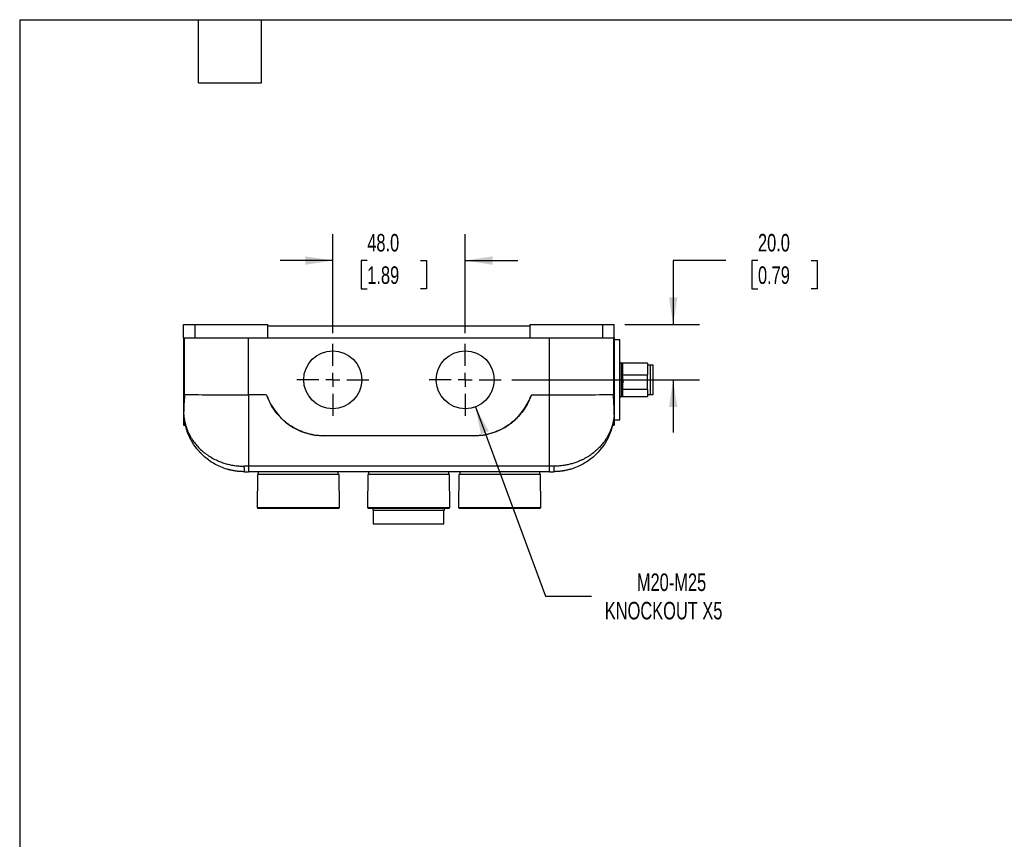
# Model space of a CAD drawing. Header units: millimetres. Extents: x 19 to 819, y 19 to 629.
# Tile 5 of 11: x 19 to 376, y 332 to 629. Entities that reach past the tile are written whole.
import ezdxf

# ---------------------------------------------------------------- set-up
doc = ezdxf.new("R2010")
doc.units = ezdxf.units.MM
doc.header["$LTSCALE"] = 3
doc.linetypes.add('SLD-Center', pattern=[19.05, 15.24, -1.27, 1.27, -1.27])
doc.linetypes.add('SLD-Solid', pattern=[0])
doc.layers.add('CENTER', color=40, linetype='SLD-Center')
doc.layers.add('DIMENSIONS', color=140, linetype='SLD-Solid', lineweight=25)
doc.layers.add('TEXT', color=140, linetype='SLD-Solid', lineweight=25)
doc.styles.add('SLDTEXTSTYLE0', font='TXT', dxfattribs={"width": 0.7})
doc.dimstyles.new('SLDDIMSTYLE3', dxfattribs={"dimtxt": 6.474023, "dimasz": 9.906, "dimexe": 0, "dimexo": 0.0625, "dimgap": 1.618506, "dimtad": 0, "dimtih": 1, "dimtoh": 1, "dimrnd": 1e-09, "dimzin": 4, "dimdsep": 46, "dimtxsty": 'SLDTEXTSTYLE0', "dimsah": 1, "dimcen": 0.09, "dimadec": 0, "dimazin": 1, "dimtfac": 1, "dimtmove": 0, "dimatfit": 0, "dimfxl": 0, "dimfrac": 2, "dimtolj": 1, "dimtzin": 12, "dimarcsym": 0})
doc.dimstyles.new('SLDDIMSTYLE5', dxfattribs={"dimtxt": 6.474023, "dimasz": 9.906, "dimexe": 0, "dimexo": 0.0625, "dimgap": 1.618506, "dimtad": 0, "dimtih": 1, "dimtoh": 1, "dimrnd": 1e-09, "dimzin": 12, "dimdsep": 46, "dimtxsty": 'SLDTEXTSTYLE0', "dimsah": 1, "dimcen": 0, "dimadec": 0, "dimazin": 3, "dimtfac": 1, "dimtofl": 0, "dimtmove": 0, "dimatfit": 3, "dimfxl": 0, "dimfrac": 2, "dimtolj": 1, "dimtzin": 12, "dimarcsym": 0})

# ---------------------------------------------------------------- blocks, each defined once
blk = doc.blocks.new('_D_10')
at = {"layer": 'DIMENSIONS'}
for p, q in [((132.43, 515.05), (132.43, 550.91)), ((180.43, 515.05), (180.43, 550.91)), ((132.43, 541.39), (113.38, 541.39)), ((144.94, 541.39), (142.77, 541.39)), ((142.77, 541.39), (142.77, 531.1)), ((164.18, 541.39), (166.35, 541.39)), ((166.35, 541.39), (166.35, 531.1)), ((180.43, 541.39), (199.48, 541.39)), ((142.77, 531.1), (144.94, 531.1)), ((166.35, 531.1), (164.18, 531.1))]:
    blk.add_line(p, q, dxfattribs=at)
for points in [[(132.43, 541.39), (122.52, 542.91), (122.52, 539.86)], [(180.43, 541.39), (190.33, 539.86), (190.33, 542.91)]]:
    blk.add_solid(points, dxfattribs=at)
at = {"layer": 'DIMENSIONS', "char_height": 6.35, "attachment_point": 1, "style": 'SLDTEXTSTYLE0'}
for s, insert in [('48.0', (144.94, 551.02)), ('1.89', (144.94, 539.28))]:
    blk.add_mtext(s, dxfattribs=dict(at, insert=insert))
blk = doc.blocks.new('_D_11')
at = {"layer": 'DIMENSIONS'}
for p, q in [((274.79, 541.39), (255.74, 541.39)), ((255.74, 541.39), (255.74, 518.2)), ((286.46, 541.39), (284.29, 541.39)), ((284.29, 541.39), (284.29, 531.1)), ((305.7, 541.39), (307.87, 541.39)), ((307.87, 541.39), (307.87, 531.1)), ((284.29, 531.1), (286.46, 531.1)), ((307.87, 531.1), (305.7, 531.1)), ((238.24, 518.2), (265.27, 518.2)), ((197.28, 498.2), (265.27, 498.2)), ((255.74, 498.2), (255.74, 479.15))]:
    blk.add_line(p, q, dxfattribs=at)
for points in [[(255.74, 518.2), (257.26, 528.1), (254.22, 528.1)], [(255.74, 498.2), (254.22, 488.29), (257.26, 488.29)]]:
    blk.add_solid(points, dxfattribs=at)
at = {"layer": 'DIMENSIONS', "char_height": 6.35, "attachment_point": 1, "style": 'SLDTEXTSTYLE0'}
for s, insert in [('20.0', (286.46, 551.02)), ('0.79', (286.46, 539.28))]:
    blk.add_mtext(s, dxfattribs=dict(at, insert=insert))
blk = doc.blocks.new('_D_12')
at = {"layer": 'DIMENSIONS'}
for p, q in [((184.09, 488.35), (209.55, 419.84)), ((209.55, 419.84), (226.22, 419.84))]:
    blk.add_line(p, q, dxfattribs=at)
blk.add_solid([(184.09, 488.35), (186.11, 478.54), (188.97, 479.6)], dxfattribs=at)
at = {"layer": 'DIMENSIONS', "char_height": 6.35, "attachment_point": 1, "style": 'SLDTEXTSTYLE0'}
for s, insert in [('M20-M25', (242.6, 428.02)), ('KNOCKOUT X5', (230.98, 417.73))]:
    blk.add_mtext(s, dxfattribs=dict(at, insert=insert))
blk = doc.blocks.new('SW_CENTERMARKSYMBOL_8')
at = {"layer": 'CENTER', "color": 0}
for p, q in [((0, 5.08), (0, 13.04)), ((-5.08, 0), (-13.04, 0)), ((0, 0), (-2.54, 0)), ((0, 0), (0, 2.54)), ((0, 0), (0, -2.54)), ((0, 0), (2.54, 0)), ((5.08, 0), (13.04, 0)), ((0, -5.08), (0, -13.04))]:
    blk.add_line(p, q, dxfattribs=at)
blk = doc.blocks.new('SW_CENTERMARKSYMBOL_9')
at = {"layer": 'CENTER', "color": 0}
for p, q in [((0, 5.08), (0, 13.04)), ((-5.08, 0), (-13.04, 0)), ((0, 0), (-2.54, 0)), ((0, 0), (0, 2.54)), ((0, 0), (0, -2.54)), ((0, 0), (2.54, 0)), ((5.08, 0), (13.04, 0)), ((0, -5.08), (0, -13.04))]:
    blk.add_line(p, q, dxfattribs=at)

msp = doc.modelspace()

# ---------------------------------------------------------------- linework, layer by layer
for p, q in [((78.429, 513.397), (78.429, 518.197)), ((78.429, 518.197), (82.629, 518.197)), ((82.629, 513.397), (82.629, 518.197)), ((82.629, 518.197), (108.929, 518.197)), ((108.929, 513.397), (108.929, 518.197)), ((108.929, 517.697), (203.929, 517.697)), ((203.929, 518.197), (230.229, 518.197)), ((203.929, 513.397), (203.929, 518.197)), ((230.229, 513.397), (230.229, 518.197)), ((230.229, 518.197), (234.429, 518.197)), ((234.429, 513.397), (234.429, 518.197)), ((78.429, 513.397), (82.629, 513.397)), ((78.429, 513.397), (78.429, 492.363)), ((78.64, 513.397), (78.64, 492.874)), ((82.629, 513.397), (108.929, 513.397)), ((101.929, 492.759), (101.929, 513.397)), ((108.929, 513.397), (203.929, 513.397)), ((203.929, 513.397), (230.229, 513.397)), ((210.929, 492.759), (210.929, 513.397)), ((230.229, 513.397), (234.429, 513.397)), ((234.217, 492.874), (234.217, 513.397)), ((234.429, 513.397), (234.429, 492.363)), ((236.429, 512.697), (234.429, 512.697)), ((236.429, 483.697), (236.429, 512.697)), ((237.229, 504.197), (236.929, 504.197)), ((236.929, 504.197), (236.929, 504.11)), ((236.929, 504.11), (236.929, 492.197)), ((237.229, 504.11), (237.229, 504.197)), ((237.229, 492.197), (237.229, 504.11)), ((246.429, 504.197), (237.429, 504.197)), ((237.429, 504.197), (237.429, 499.969)), ((246.429, 504.197), (246.429, 499.969)), ((247.429, 503.547), (246.429, 503.547)), ((247.429, 503.547), (247.429, 503.47)), ((248.479, 503.497), (247.429, 503.497)), ((247.429, 503.47), (247.429, 492.847)), ((248.479, 503.42), (248.479, 503.497)), ((248.479, 492.897), (248.479, 503.42)), ((237.429, 499.969), (246.429, 499.969)), ((237.429, 499.5), (237.429, 499.969)), ((246.429, 497.292), (246.429, 499.969)), ((246.429, 494.615), (246.429, 497.292)), ((78.429, 492.363), (78.764, 492.363)), ((78.429, 492.363), (78.429, 481.697)), ((108.275, 492.759), (101.929, 492.759)), ((101.929, 492.759), (101.929, 466.885)), ((204.582, 492.759), (210.929, 492.759)), ((210.929, 466.885), (210.929, 492.759)), ((234.093, 492.363), (234.429, 492.363)), ((234.429, 492.363), (234.429, 481.697)), ((236.929, 492.197), (237.229, 492.197)), ((237.429, 494.615), (237.429, 495.084)), ((246.429, 494.615), (237.429, 494.615)), ((237.429, 494.615), (237.429, 492.197)), ((237.429, 492.197), (246.429, 492.197)), ((246.429, 494.615), (246.429, 492.197)), ((246.429, 492.847), (247.429, 492.847)), ((247.429, 492.897), (248.479, 492.897)), ((78.471, 485.581), (78.464, 486.745)), ((234.386, 485.581), (234.393, 486.745)), ((78.429, 481.697), (79.054, 481.697)), ((233.8, 481.697), (234.429, 481.697)), ((234.429, 483.697), (236.429, 483.697)), ((183.794, 477.897), (129.063, 477.897)), ((101.929, 466.885), (100.288, 466.885)), ((210.929, 466.885), (101.929, 466.885)), ((101.929, 466.885), (101.929, 464.897)), ((210.929, 464.897), (101.929, 464.897)), ((105.135, 463.897), (105.03, 451.897)), ((134.722, 463.897), (105.135, 463.897)), ((105.429, 464.897), (105.429, 463.897)), ((134.429, 463.897), (134.429, 464.897)), ((134.827, 451.897), (134.722, 463.897)), ((145.135, 463.897), (145.03, 451.897)), ((174.722, 463.897), (145.135, 463.897)), ((145.429, 464.897), (145.429, 463.897)), ((174.429, 463.897), (174.429, 464.897)), ((174.827, 451.897), (174.722, 463.897)), ((178.135, 463.897), (178.03, 451.897)), ((207.722, 463.897), (178.135, 463.897)), ((178.429, 464.897), (178.429, 463.897)), ((207.429, 463.897), (207.429, 464.897)), ((207.827, 451.897), (207.722, 463.897)), ((212.569, 466.885), (210.929, 466.885)), ((210.929, 464.897), (210.929, 466.885)), ((105.03, 451.897), (105.229, 451.697)), ((105.03, 451.897), (134.827, 451.897)), ((105.229, 451.697), (134.629, 451.697)), ((134.629, 451.697), (134.827, 451.897)), ((145.03, 451.897), (145.229, 451.697)), ((145.03, 451.897), (159.929, 451.897)), ((145.229, 451.697), (174.629, 451.697)), ((146.979, 451.697), (146.979, 450.997)), ((146.979, 450.997), (172.879, 450.997)), ((147.129, 450.997), (147.129, 445.997)), ((159.929, 451.897), (174.827, 451.897)), ((172.729, 445.997), (172.729, 450.997)), ((172.879, 450.997), (172.879, 451.697)), ((174.629, 451.697), (174.827, 451.897)), ((178.03, 451.897), (178.229, 451.697)), ((178.03, 451.897), (207.827, 451.897)), ((178.229, 451.697), (207.629, 451.697)), ((207.629, 451.697), (207.827, 451.897)), ((147.129, 445.997), (172.729, 445.997))]:
    msp.add_line(p, q)
for centre in [(132.429, 498.197), (180.429, 498.197)]:
    msp.add_circle(centre, 10.5)
for centre, radius, start, end in [((236.929, 504.697), 0.5, 180, 270), ((237.229, 503.997), 0.2, 0, 90), ((107.798, 491.997), 0.9, 20.18046, 52.94583), ((129.293, 499.897), 22, 200.18046, 270), ((183.564, 499.897), 22, 270, 339.81954), ((205.059, 491.997), 0.9, 147.0059, 159.81954), ((236.929, 491.697), 0.5, 90, 180), ((237.229, 492.397), 0.2, 270, 0), ((80.471, 485.593), 2, 180.33333, 183.73697), ((232.386, 485.593), 2, 356.26303, 359.66667)]:
    msp.add_arc(centre, radius, start, end)
for centre, start_param, end_param in [((101.929, 492.897), 3.309122, 4.712389), ((210.929, 492.897), 4.712389, 6.1156559)]:
    msp.add_ellipse(centre, major_axis=(23.619, 0), ratio=0.0058178, start_param=start_param, end_param=end_param)
for points in [[(237.429, 499.5), (237.429, 497.986), (237.429, 496.395), (237.429, 495.084)], [(100.429, 464.897), (100.929, 464.897), (101.427, 464.897), (101.929, 464.897)], [(210.929, 464.897), (211.43, 464.897), (211.928, 464.897), (212.429, 464.897)]]:
    msp.add_open_spline(points, degree=3)
for points, knots in [([(237.429, 498.747), (237.429, 498.502), (237.458, 498.258), (237.534, 497.774), (237.581, 497.533), (237.629, 497.292)], [0, 0, 0, 0, 0.5, 0.5, 1, 1, 1, 1]), ([(237.429, 495.837), (237.429, 496.082), (237.458, 496.326), (237.534, 496.811), (237.581, 497.052), (237.629, 497.292)], [0, 0, 0, 0, 0.5, 0.5, 1, 1, 1, 1]), ([(78.764, 492.363), (78.69, 491.3), (78.614, 490.303), (78.499, 488.43), (78.46, 487.555), (78.464, 486.745)], [0, 0, 0, 0, 0.5, 0.5, 1, 1, 1, 1]), ([(78.916, 492.897), (78.88, 492.897), (78.847, 492.847), (78.795, 492.66), (78.775, 492.524), (78.764, 492.363)], [0, 0, 0, 0, 0.5, 0.5, 1, 1, 1, 1]), ([(108.643, 492.306), (108.609, 492.4), (108.559, 492.487), (108.433, 492.641), (108.36, 492.706), (108.275, 492.759)], [0, 0, 0, 0, 0.5, 0.5, 1, 1, 1, 1]), ([(129.063, 477.897), (127.952, 477.908), (126.85, 478.003), (124.661, 478.36), (123.583, 478.62), (122.001, 479.131), (121.479, 479.322), (120.454, 479.741), (119.95, 479.97), (118.96, 480.465), (118.473, 480.732), (117.522, 481.301), (117.058, 481.603), (115.702, 482.56), (114.843, 483.269), (113.248, 484.803), (112.506, 485.633), (111.159, 487.39), (110.55, 488.322), (109.485, 490.259), (109.026, 491.264), (108.643, 492.306)], [0, 0, 0, 0, 0.125, 0.125, 0.25, 0.25, 0.3125, 0.3125, 0.375, 0.375, 0.4375, 0.4375, 0.5, 0.5, 0.625, 0.625, 0.75, 0.75, 0.875, 0.875, 1, 1, 1, 1]), ([(204.214, 492.306), (203.831, 491.264), (203.372, 490.257), (202.302, 488.314), (201.695, 487.386), (200.684, 486.067), (200.329, 485.639), (199.591, 484.814), (199.207, 484.416), (198.408, 483.649), (197.993, 483.279), (197.139, 482.574), (196.699, 482.238), (195.342, 481.281), (194.387, 480.709), (192.407, 479.72), (191.376, 479.299), (189.27, 478.619), (188.187, 478.358), (186.005, 478.003), (184.905, 477.908), (183.794, 477.897)], [0, 0, 0, 0, 0.125, 0.125, 0.25, 0.25, 0.3125, 0.3125, 0.375, 0.375, 0.4375, 0.4375, 0.5, 0.5, 0.625, 0.625, 0.75, 0.75, 0.875, 0.875, 1, 1, 1, 1]), ([(204.582, 492.759), (204.497, 492.706), (204.422, 492.64), (204.297, 492.485), (204.248, 492.4), (204.214, 492.306)], [0, 0, 0, 0, 0.5, 0.5, 1, 1, 1, 1]), ([(233.941, 492.897), (233.977, 492.897), (234.01, 492.847), (234.062, 492.66), (234.082, 492.524), (234.093, 492.363)], [0, 0, 0, 0, 0.5, 0.5, 1, 1, 1, 1]), ([(234.393, 486.745), (234.397, 487.555), (234.358, 488.43), (234.243, 490.303), (234.167, 491.3), (234.093, 492.363)], [0, 0, 0, 0, 0.5, 0.5, 1, 1, 1, 1]), ([(78.471, 485.581), (78.471, 485.58), (78.471, 485.578), (78.472, 485.563), (78.474, 485.537), (78.477, 485.502), (78.48, 485.457), (78.484, 485.402), (78.49, 485.337), (78.496, 485.262), (78.51, 485.112), (78.536, 484.851), (78.582, 484.471), (78.647, 484.02), (78.736, 483.499), (78.893, 482.724), (79.126, 481.816), (79.421, 480.895), (79.668, 480.225), (79.968, 479.481), (80.365, 478.617), (80.918, 477.584), (81.639, 476.406), (82.575, 475.108), (83.859, 473.633), (85.332, 472.242), (87.011, 470.951), (88.787, 469.839), (90.291, 469.08), (91.446, 468.588), (92.22, 468.292), (93.003, 468.024), (93.795, 467.784), (94.594, 467.572), (95.398, 467.388), (96.207, 467.233), (97.02, 467.106), (97.836, 467.007), (98.653, 466.937), (99.47, 466.893), (100.016, 466.888), (100.288, 466.885)], [0, 0, 0, 0, 0.0028726, 0.0058693, 0.009008, 0.0123043, 0.0157716, 0.0194214, 0.0232636, 0.0273067, 0.0315581, 0.045677, 0.0625822, 0.0794067, 0.0999653, 0.1242611, 0.1695664, 0.2051947, 0.2311491, 0.2474321, 0.2919998, 0.3331087, 0.3707661, 0.4348954, 0.4948309, 0.5622479, 0.6263283, 0.6872386, 0.7451726, 0.7678375, 0.7901781, 0.812212, 0.8339577, 0.8554345, 0.8766623, 0.8976617, 0.918454, 0.9390611, 0.9595057, 0.9798108, 1, 1, 1, 1]), ([(100.429, 464.897), (100.286, 464.897), (100.002, 464.899), (99.576, 464.912), (99.15, 464.932), (98.724, 464.961), (98.298, 464.999), (97.873, 465.044), (97.448, 465.098), (97.025, 465.16), (96.602, 465.23), (96.181, 465.309), (95.761, 465.396), (94.688, 465.64), (92.972, 466.151), (90.787, 467.076), (88.754, 468.204), (86.951, 469.463), (85.309, 470.869), (83.438, 472.811), (81.467, 475.515), (80.076, 478.374), (79.369, 480.48), (79.057, 481.65), (78.854, 482.557), (78.699, 483.418), (78.599, 484.141), (78.542, 484.657), (78.512, 484.977), (78.494, 485.192), (78.485, 485.321), (78.479, 485.404), (78.476, 485.453), (78.475, 485.46), (78.475, 485.463)], [0, 0, 0, 0, 0.0105574, 0.0211356, 0.0317374, 0.0423659, 0.0530237, 0.0637138, 0.0744389, 0.0852019, 0.0960053, 0.1068521, 0.1177448, 0.1286861, 0.1910149, 0.2562742, 0.3178374, 0.3823333, 0.442951, 0.5074344, 0.6256929, 0.7552872, 0.8169251, 0.8488458, 0.8784955, 0.9122223, 0.9398636, 0.956453, 0.970288, 0.9783059, 0.9852912, 0.9905822, 0.995453, 1, 1, 1, 1]), ([(234.382, 485.463), (234.382, 485.462), (234.382, 485.46), (234.381, 485.448), (234.38, 485.429), (234.378, 485.402), (234.375, 485.368), (234.371, 485.304), (234.363, 485.192), (234.345, 484.977), (234.315, 484.657), (234.268, 484.229), (234.201, 483.725), (234.11, 483.15), (233.98, 482.456), (233.8, 481.65), (233.488, 480.48), (232.781, 478.374), (231.389, 475.515), (229.419, 472.811), (227.548, 470.869), (225.906, 469.463), (224.104, 468.204), (222.07, 467.076), (219.885, 466.151), (218.072, 465.611), (216.798, 465.331), (216.076, 465.197), (215.35, 465.087), (214.621, 465.002), (213.891, 464.942), (213.16, 464.904), (212.672, 464.899), (212.429, 464.897)], [0, 0, 0, 0, 0.0022416, 0.0045504, 0.0069404, 0.0094243, 0.0120135, 0.0147181, 0.0217022, 0.0297214, 0.0435557, 0.0601458, 0.0778971, 0.0983518, 0.1215173, 0.1511616, 0.1830887, 0.2447266, 0.3743292, 0.4925727, 0.5570527, 0.6176714, 0.6821659, 0.7437316, 0.8089919, 0.871321, 0.8900455, 0.9086331, 0.9270973, 0.945452, 0.9637111, 0.981889, 1, 1, 1, 1]), ([(234.386, 485.581), (234.386, 485.581), (234.386, 485.579), (234.385, 485.565), (234.383, 485.543), (234.381, 485.515), (234.379, 485.48), (234.375, 485.44), (234.372, 485.396), (234.368, 485.348), (234.364, 485.297), (234.359, 485.243), (234.354, 485.186), (234.348, 485.128), (234.342, 485.068), (234.336, 485.007), (234.33, 484.945), (234.323, 484.882), (234.316, 484.819), (234.308, 484.754), (234.301, 484.688), (234.293, 484.622), (234.284, 484.556), (234.276, 484.488), (234.267, 484.421), (234.257, 484.352), (234.248, 484.284), (234.238, 484.215), (234.227, 484.146), (234.217, 484.077), (234.206, 484.008), (234.195, 483.938), (234.183, 483.868), (234.171, 483.798), (234.159, 483.728), (234.147, 483.658), (234.134, 483.588), (234.121, 483.517), (234.108, 483.446), (234.094, 483.375), (234.08, 483.305), (234.066, 483.234), (234.051, 483.162), (234.036, 483.091), (234.021, 483.02), (234.006, 482.949), (233.99, 482.877), (233.974, 482.806), (233.957, 482.734), (233.941, 482.663), (233.924, 482.591), (233.906, 482.52), (233.889, 482.448), (233.871, 482.377), (233.853, 482.305), (233.834, 482.234), (233.815, 482.162), (233.796, 482.09), (233.777, 482.019), (233.757, 481.947), (233.737, 481.876), (233.717, 481.804), (233.696, 481.733), (233.675, 481.662), (233.654, 481.59), (233.633, 481.519), (233.611, 481.447), (233.589, 481.376), (233.566, 481.305), (233.543, 481.233), (233.52, 481.162), (233.497, 481.091), (233.473, 481.019), (233.449, 480.948), (233.425, 480.877), (233.4, 480.806), (233.375, 480.735), (233.35, 480.663), (233.325, 480.592), (233.299, 480.521), (233.273, 480.45), (233.246, 480.379), (233.219, 480.308), (233.192, 480.237), (233.165, 480.166), (233.137, 480.095), (233.109, 480.025), (233.081, 479.954), (233.052, 479.883), (233.023, 479.812), (232.994, 479.742), (232.964, 479.671), (232.934, 479.6), (232.904, 479.53), (232.873, 479.459), (232.842, 479.389), (232.811, 479.318), (232.779, 479.248), (232.747, 479.178), (232.715, 479.107), (232.683, 479.037), (232.65, 478.967), (232.617, 478.897), (232.583, 478.827), (232.549, 478.757), (232.515, 478.687), (232.481, 478.617), (232.446, 478.547), (232.411, 478.477), (232.375, 478.408), (232.339, 478.338), (232.303, 478.268), (232.267, 478.199), (232.23, 478.129), (232.193, 478.06), (232.156, 477.991), (232.118, 477.921), (232.08, 477.852), (232.041, 477.783), (232.002, 477.714), (231.782, 477.325), (231.354, 476.623), (230.748, 475.755), (229.989, 474.773), (229.035, 473.681), (227.647, 472.349), (226.284, 471.274), (225.05, 470.448), (224.093, 469.877), (223.137, 469.367), (222.277, 468.959), (221.514, 468.632), (220.843, 468.368), (220.155, 468.122), (219.451, 467.896), (218.732, 467.69), (217.998, 467.505), (217.251, 467.343), (216.492, 467.205), (215.722, 467.09), (214.943, 466.999), (214.157, 466.934), (213.365, 466.893), (212.834, 466.888), (212.569, 466.885)], [0, 0, 0, 0, 0.0028574, 0.0057044, 0.0085483, 0.0113923, 0.0142356, 0.0170742, 0.0199021, 0.0227188, 0.0255278, 0.0283315, 0.0311313, 0.0339277, 0.0367204, 0.0395091, 0.0422942, 0.0450763, 0.0478559, 0.0506334, 0.0534091, 0.0561832, 0.0589561, 0.0617278, 0.0644985, 0.0672683, 0.0700373, 0.0728055, 0.0755729, 0.0783396, 0.0811056, 0.083871, 0.0866358, 0.0894001, 0.0921638, 0.0949272, 0.0976901, 0.1004526, 0.1032148, 0.1059767, 0.1087383, 0.1114996, 0.1142607, 0.1170216, 0.1197823, 0.1225428, 0.1253033, 0.1280636, 0.1308238, 0.1335839, 0.136344, 0.139104, 0.141864, 0.144624, 0.147384, 0.150144, 0.152904, 0.1556639, 0.1584239, 0.1611838, 0.1639438, 0.1667037, 0.1694637, 0.1722236, 0.1749835, 0.1777434, 0.1805033, 0.1832632, 0.1860231, 0.1887829, 0.1915428, 0.1943027, 0.1970626, 0.1998224, 0.2025823, 0.2053422, 0.2081021, 0.210862, 0.2136219, 0.2163818, 0.2191417, 0.2219017, 0.2246616, 0.2274216, 0.2301817, 0.2329417, 0.2357018, 0.2384619, 0.2412221, 0.2439823, 0.2467426, 0.2495029, 0.2522632, 0.2550237, 0.2577842, 0.2605447, 0.2633054, 0.2660661, 0.2688269, 0.2715878, 0.2743488, 0.2771099, 0.2798711, 0.2826325, 0.2853939, 0.2881555, 0.2909172, 0.2936791, 0.2964411, 0.2992032, 0.3019656, 0.3047281, 0.3074907, 0.3102536, 0.3130166, 0.3157799, 0.3185433, 0.321307, 0.3240709, 0.326835, 0.3295994, 0.3707641, 0.4120206, 0.4371288, 0.4948213, 0.5539165, 0.6195126, 0.6531841, 0.6853399, 0.7160074, 0.745186, 0.7646656, 0.7841719, 0.8036997, 0.8232467, 0.8428138, 0.8624055, 0.8820227, 0.9016594, 0.9213101, 0.9409708, 0.9606392, 0.980315, 1, 1, 1, 1]), ([(95.251, 465.518), (94.988, 465.584), (94.397, 465.731), (93.936, 465.877), (93.935, 465.877), (93.935, 465.877)], [0, 0, 0, 0, 0.3295506, 0.7389751, 1, 1, 1, 1]), ([(96.859, 465.194), (96.778, 465.206), (96.252, 465.28), (95.713, 465.399), (95.395, 465.481), (95.376, 465.486)], [0, 0, 0, 0, 0.1446734, 0.9474515, 1, 1, 1, 1]), ([(100.288, 466.885), (100.288, 466.357), (100.303, 465.851), (100.356, 465.106), (100.391, 464.897), (100.429, 464.897)], [0, 0, 0, 0, 0.5, 0.5, 1, 1, 1, 1]), ([(212.569, 466.885), (212.569, 466.438), (212.543, 465.395), (212.47, 464.897), (212.429, 464.897)], [0, 0, 0, 0, 0.4285714, 1, 1, 1, 1]), ([(217.392, 465.471), (217.197, 465.425), (216.647, 465.295), (215.817, 465.141), (215.24, 465.082), (215.127, 465.071)], [0, 0, 0, 0, 0.3069585, 0.8649447, 1, 1, 1, 1]), ([(218.922, 465.877), (218.936, 465.881), (218.99, 465.898), (218.622, 465.787), (218.148, 465.642), (217.719, 465.545), (217.644, 465.528)], [0, 0, 0, 0, 0.1350354, 0.5231206, 0.9165455, 1, 1, 1, 1])]:
    msp.add_open_spline(points, degree=3, knots=knots)
at = {"layer": 'TEXT'}
for p, q in [((19.05, 628.65), (819.15, 628.65)), ((19.05, 628.65), (19.05, 19.05)), ((83.82, 605.79), (83.82, 628.65)), ((106.68, 605.79), (106.68, 628.65)), ((83.82, 605.79), (106.68, 605.79))]:
    msp.add_line(p, q, dxfattribs=at)

# ---------------------------------------------------------------- block references
at = {"layer": 'CENTER'}
for name, p in [('SW_CENTERMARKSYMBOL_8', (132.429, 498.197)), ('SW_CENTERMARKSYMBOL_9', (180.429, 498.197))]:
    msp.add_blockref(name, p, dxfattribs=at)

# ---------------------------------------------------------------- dimensions: what is measured, and where the dimension line sits
at = {"layer": 'DIMENSIONS'}
dim = msp.add_linear_dim(base=(180.429, 541.387), p1=(132.429, 511.237), p2=(180.429, 511.237), dimstyle='SLDDIMSTYLE3', dxfattribs=at)
dim.commit()
dim.dimension.update_dxf_attribs({"geometry": '_D_10', "text_midpoint": (154.558, 541.387), "dimtype": 160})
dim = msp.add_linear_dim(base=(255.741, 498.197), p1=(234.429, 518.197), p2=(193.469, 498.197), angle=90, dimstyle='SLDDIMSTYLE3', dxfattribs=at)
dim.commit()
dim.dimension.update_dxf_attribs({"geometry": '_D_11', "text_midpoint": (255.741, 541.387), "dimtype": 160})
dim = msp.add_diameter_dim_2p(p1=(176.771, 508.039), p2=(184.086, 488.354), text='M20-M25\\PKNOCKOUT X5', dimstyle='SLDDIMSTYLE5', override={"dimpost": '<>'}, dxfattribs=at)
dim.commit()
dim.dimension.update_dxf_attribs({"geometry": '_D_12', "text_midpoint": (262.43, 419.835), "dimtype": 163})

doc.saveas('drawing.dxf')
